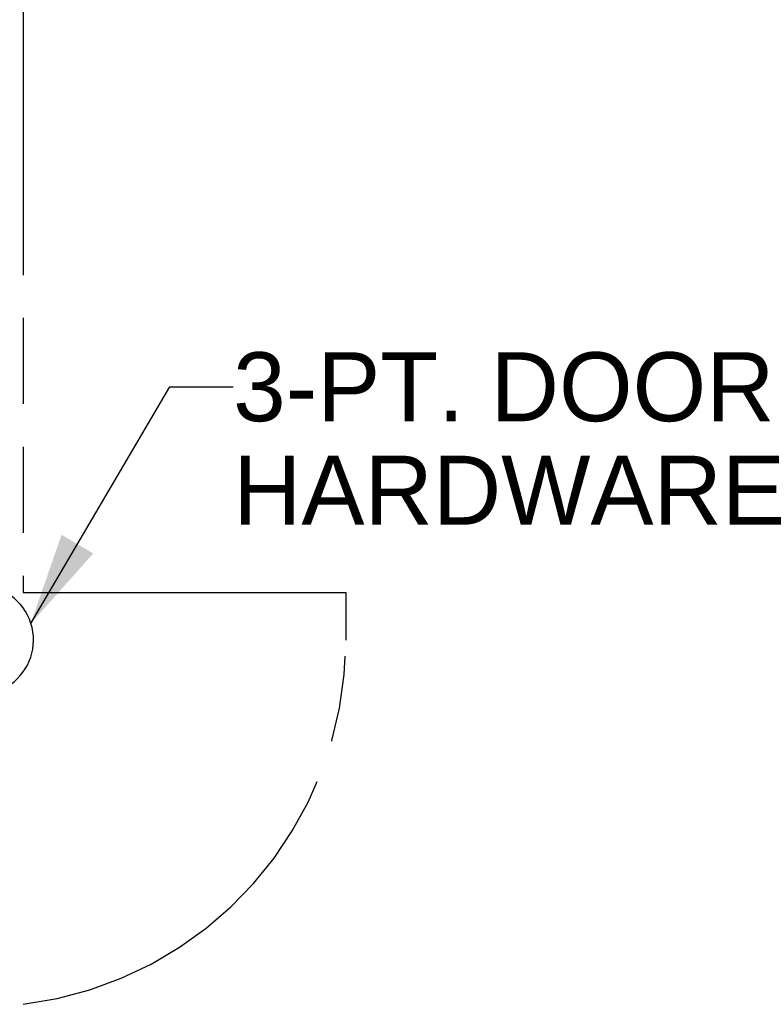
# Model space of a CAD drawing. Header units: inches. Extents: x 0 to 287, y 0 to 186.
# Tile 12 of 22: x 96 to 109, y 88 to 107. Entities that reach past the tile are written whole.
import ezdxf

# ---------------------------------------------------------------- set-up
doc = ezdxf.new("R2010")
doc.units = ezdxf.units.IN
doc.header["$LTSCALE"] = 15.81
doc.header["$MEASUREMENT"] = 0
doc.linetypes.add('PHANTOM', pattern=[0.8, 0.45, -0.05, 0.1, -0.05, 0.1, -0.05])
doc.layers.get('0').update_dxf_attribs({"linetype": 'CONTINUOUS'})
doc.layers.add('AVAILABLE_DOOR_SPACE', color=7, linetype='CONTINUOUS')
doc.layers.add('DIMENSIONS', color=7, linetype='CONTINUOUS')
doc.styles.get("Standard").update_dxf_attribs({"font": 'arial.ttf'})
doc.dimstyles.new('DIMSTYLE_1', dxfattribs={"dimtxt": 1.268182, "dimasz": 1.690909, "dimexe": 0.09, "dimexo": 0.07, "dimgap": 0.0375, "dimtad": 0, "dimtih": 1, "dimtoh": 1, "dimzin": 4, "dimdsep": 46, "dimtxsty": 'Standard', "dimblk": '_FILLED', "dimblk1": '_FILLED', "dimblk2": '_FILLED', "dimcen": 0.09, "dimazin": 1, "dimtfac": 1, "dimtdec": 3, "dimtofl": 0, "dimtmove": 0, "dimatfit": 3, "dimldrblk": '_FILLED', "dimfxl": 1, "dimtolj": 1, "dimtzin": 4, "dimarcsym": 0})
doc.dimstyles.get("Standard").update_dxf_attribs({"dimtxt": 1.437273, "dimasz": 1.690909, "dimexe": 0.09, "dimexo": 0.07, "dimgap": 0.09, "dimtad": 0, "dimtih": 1, "dimtoh": 1, "dimdec": 3, "dimzin": 4, "dimdsep": 46, "dimtxsty": 'Standard', "dimblk": '_FILLED', "dimblk1": '_FILLED', "dimblk2": '_FILLED', "dimcen": 0.09, "dimadec": 3, "dimazin": 1, "dimtp": 0.001, "dimtm": 0.001, "dimtfac": 1, "dimtdec": 3, "dimtofl": 0, "dimtmove": 0, "dimatfit": 3, "dimldrblk": '_FILLED', "dimfxl": 1, "dimtolj": 1, "dimtzin": 4, "dimarcsym": 0})

# ---------------------------------------------------------------- blocks, each defined once
blk = doc.blocks.new('_FILLED')
at = {"color": 0, "linetype": 'ByBlock'}
blk.add_solid([(0, 0), (-1, 0.2), (-1, -0.2)], dxfattribs=at)
blk = doc.blocks.new('*D8')
at = {"layer": 'DIMENSIONS', "color": 2, "linetype": 'Continuous'}
for p, q in [((92.12, 113.808), (88.738, 113.808)), ((95.745, 113.808), (98.869, 113.808))]:
    blk.add_line(p, q, dxfattribs=at)
at = {"layer": 'DIMENSIONS', "color": 2, "linetype": 'Continuous', "xscale": 1.6909090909, "yscale": 1.6909090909, "zscale": 1.6909090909}
blk.add_blockref('_FILLED', (92.12, 113.808), dxfattribs=at)
at = {"layer": 'DIMENSIONS', "color": 2, "linetype": 'Continuous', "xscale": 1.6909090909, "yscale": 1.6909090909, "zscale": 1.6909090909, "rotation": 180}
blk.add_blockref('_FILLED', (95.745, 113.808), dxfattribs=at)
at = {"layer": 'DIMENSIONS', "color": 2, "linetype": 'Continuous', "insert": (99.503, 114.442), "char_height": 1.2682, "width": 3.44625, "attachment_point": 1, "line_spacing_factor": 0.9}
blk.add_mtext('3.63', dxfattribs=at)
blk = doc.blocks.new('*D9')
at = {"layer": 'DIMENSIONS', "color": 2, "linetype": 'Continuous'}
for p, q in [((95.745, 116.467), (107.551, 116.467)), ((125.058, 116.467), (113.251, 116.467))]:
    blk.add_line(p, q, dxfattribs=at)
at = {"layer": 'DIMENSIONS', "color": 2, "linetype": 'Continuous', "xscale": 1.6909090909, "yscale": 1.6909090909, "zscale": 1.6909090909, "rotation": 180}
blk.add_blockref('_FILLED', (95.745, 116.467), dxfattribs=at)
at = {"layer": 'DIMENSIONS', "color": 2, "linetype": 'Continuous', "xscale": 1.6909090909, "yscale": 1.6909090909, "zscale": 1.6909090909}
blk.add_blockref('_FILLED', (125.058, 116.467), dxfattribs=at)
at = {"layer": 'DIMENSIONS', "color": 2, "linetype": 'Continuous', "insert": (110.401, 117.101), "char_height": 1.2682, "width": 4.43156, "attachment_point": 2, "line_spacing_factor": 0.9}
blk.add_mtext('29.31', dxfattribs=at)

msp = doc.modelspace()

# ---------------------------------------------------------------- linework, layer by layer
at = {"color": 7, "linetype": 'Continuous'}
msp.add_arc((94.933, 95.178), 1.004, 305.5066, 234.4934, dxfattribs=at)
at = {"layer": 'AVAILABLE_DOOR_SPACE', "color": 4, "linetype": 'PHANTOM'}
for p, q in [((95.745, 134.303), (95.745, 96.053)), ((95.745, 96.053), (101.683, 96.053)), ((101.683, 96.053), (101.683, 95.178))]:
    msp.add_line(p, q, dxfattribs=at)
msp.add_arc((94.933, 95.178), 6.75, 276.9135, 360, dxfattribs=at)

# ---------------------------------------------------------------- texts
at = {"layer": 'DIMENSIONS', "color": 2, "linetype": 'Continuous', "insert": (99.608, 100.471), "char_height": 1.2682, "width": 10.31517, "attachment_point": 1, "line_spacing_factor": 0.9}
msp.add_mtext('3-PT. DOOR\\PHARDWARE', dxfattribs=at)

# ---------------------------------------------------------------- dimensions: what is measured, and where the dimension line sits
at = {"layer": 'DIMENSIONS', "color": 2, "linetype": 'Continuous'}
for base, p1, p2, picture, middle in [((92.12006268, 113.808206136), (95.74506268, 134.303269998), (92.12006268, 55.052269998), '*D8', (101.224462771, 113.801136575)), ((95.745, 116.467), (125.058, 56.053), (95.745, 96.053), '*D9', (110.262, 116.46))]:
    dim = msp.add_linear_dim(base=base, p1=p1, p2=p2, angle=180, dimstyle='DIMSTYLE_1', dxfattribs=at)
    dim.commit()
    dim.dimension.update_dxf_attribs({"geometry": picture, "text_midpoint": middle, "dimtype": 160})

# ---------------------------------------------------------------- leaders
at = {"layer": 'DIMENSIONS', "color": 2, "linetype": 'Continuous', "annotation_type": 0, "has_hookline": 1, "hookline_direction": 1, "text_width": 10.098}
msp.add_leader([(95.888, 95.485), (98.447, 99.837), (99.608, 99.837)], dimstyle='Standard', override={"dimtad": 0}, dxfattribs=at)

doc.saveas('drawing.dxf')
